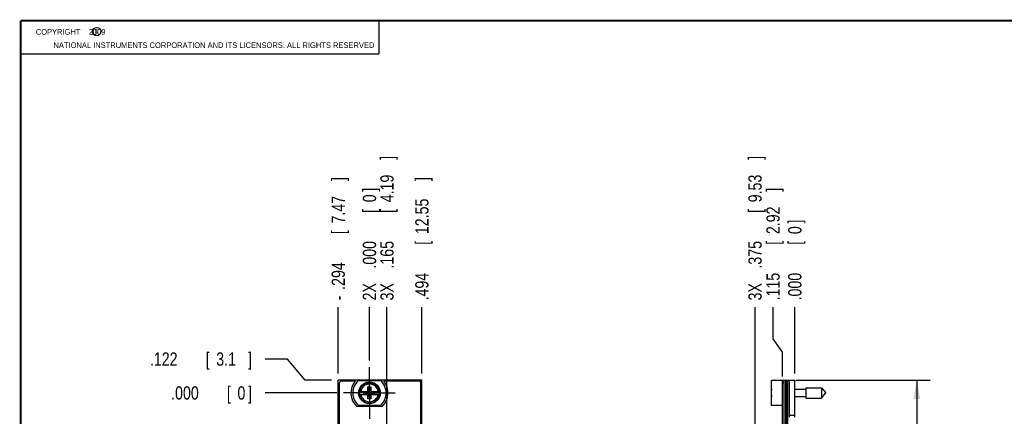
# Model space of a CAD drawing. Header units: inches. Extents: x 0.2 to 16.8, y 0.1 to 10.8.
# Tile 3 of 11: x 0.2 to 9.5, y 7 to 10.8. Entities that reach past the tile are written whole.
import ezdxf

# ---------------------------------------------------------------- set-up
doc = ezdxf.new("R2010")
doc.units = ezdxf.units.IN
doc.header["$LTSCALE"] = 0.935
doc.header["$MEASUREMENT"] = 0
doc.linetypes.add('CENTER', pattern=[0.6, 0.375, -0.075, 0.075, -0.075])
doc.layers.get('0').update_dxf_attribs({"linetype": 'CONTINUOUS'})
doc.layers.add('DEFAULT_1', color=7, linetype='CENTER')
doc.layers.add('DIMENSIONS', color=7, linetype='CONTINUOUS')
doc.styles.get("Standard").update_dxf_attribs({"font": 'txt', "width": 0.8})
doc.dimstyles.new('DIMSTYLE_1', dxfattribs={"dimtxt": 0.125, "dimasz": 0.18, "dimexe": 0.18, "dimexo": 0.0625, "dimgap": 0.09, "dimtad": 0, "dimtih": 1, "dimtoh": 1, "dimdec": 3, "dimzin": 4, "dimdsep": 46, "dimtxsty": 'STANDARD', "dimblk": '_FILLED', "dimblk1": '_FILLED', "dimblk2": '_FILLED', "dimcen": 0.09, "dimadec": 0, "dimazin": 0, "dimtp": 0.001, "dimtm": 0.001, "dimtfac": 1, "dimtdec": 3, "dimtofl": 0, "dimtmove": 0, "dimatfit": 3, "dimldrblk": '_FILLED', "dimfxl": 1, "dimtolj": 1, "dimtzin": 4, "dimarcsym": 0})
doc.dimstyles.new('DIMSTYLE_2', dxfattribs={"dimtxt": 0.125, "dimasz": 0.18, "dimexe": 0.18, "dimexo": 0.0625, "dimgap": 0.09, "dimtad": 0, "dimtih": 1, "dimtoh": 1, "dimdec": 3, "dimzin": 4, "dimdsep": 46, "dimtxsty": 'STANDARD', "dimblk": '_FILLED', "dimblk1": '_FILLED', "dimblk2": '_FILLED', "dimcen": 0.09, "dimadec": 0, "dimazin": 0, "dimtp": 0.001, "dimtm": 0.001, "dimtfac": 1, "dimtdec": 3, "dimtofl": 0, "dimtmove": 0, "dimatfit": 3, "dimldrblk": '_FILLED', "dimfxl": 1, "dimtolj": 1, "dimtzin": 4, "dimarcsym": 0})

# ---------------------------------------------------------------- blocks, each defined once
blk = doc.blocks.new('_FILLED')
at = {"color": 0, "linetype": 'BYBLOCK'}
blk.add_solid([(0, 0), (-1, 0.174), (-1, -0.174)], dxfattribs=at)
blk = doc.blocks.new('*D0')
at = {"layer": 'DIMENSIONS', "color": 2, "linetype": 'CONTINUOUS'}
for p, q in [((7.5537, 7.3724), (8.8209, 7.3724)), ((8.6959, 7.3724), (8.6959, 5.1672)), ((8.6959, 2.3075), (8.6959, 4.9172)), ((7.6077, 2.3075), (8.8209, 2.3075))]:
    blk.add_line(p, q, dxfattribs=at)
at = {"layer": 'DIMENSIONS', "color": 2, "linetype": 'CONTINUOUS', "xscale": 0.18, "yscale": 0.18, "zscale": 0.18}
for p, rotation in [((8.6959, 7.3724), 90), ((8.6959, 2.3075), 270)]:
    blk.add_blockref('_FILLED', p, dxfattribs=dict(at, rotation=rotation))
at = {"layer": 'DIMENSIONS', "color": 2, "linetype": 'CONTINUOUS', "width": 0.8}
for s, p in [('5.065', (7.9834, 4.9797)), ('[', (8.6084, 4.9797)), ('128.65', (8.7084, 4.9797)), (']', (9.3084, 4.9797))]:
    blk.add_text(s, height=0.125, dxfattribs=at).set_placement(p)
blk = doc.blocks.new('*D1')
at = {"layer": 'DIMENSIONS', "color": 2, "linetype": 'CONTINUOUS'}
for p, q in [((7.3401, 7.7607), (7.3401, 8.0599)), ((7.4302, 7.6349), (7.3401, 7.7607)), ((7.4302, 7.4049), (7.4302, 7.6349))]:
    blk.add_line(p, q, dxfattribs=at)
at = {"layer": 'DIMENSIONS', "color": 2, "linetype": 'CONTINUOUS', "width": 0.8}
for s, p in [(']', (7.4026, 9.1474)), ('2.92', (7.4026, 8.7474)), ('[', (7.4026, 8.6474)), ('.115', (7.4026, 8.1224))]:
    blk.add_text(s, height=0.125, rotation=90, dxfattribs=at).set_placement(p)
blk = doc.blocks.new('*D2')
at = {"layer": 'DIMENSIONS', "color": 2, "linetype": 'CONTINUOUS'}
blk.add_line((7.1702, 5.881), (7.1702, 8.0599), dxfattribs=at)
at = {"layer": 'DIMENSIONS', "color": 2, "linetype": 'CONTINUOUS', "width": 0.8}
for s, p in [(']', (7.2327, 9.4474)), ('9.53', (7.2327, 9.0474)), ('[', (7.2327, 8.9474)), ('.375', (7.2327, 8.4224)), ('3X ', (7.2327, 8.1224))]:
    blk.add_text(s, height=0.125, rotation=90, dxfattribs=at).set_placement(p)
blk = doc.blocks.new('*D3')
at = {"layer": 'DIMENSIONS', "color": 2, "linetype": 'CONTINUOUS'}
blk.add_line((7.5452, 7.4349), (7.5452, 8.0599), dxfattribs=at)
at = {"layer": 'DIMENSIONS', "color": 2, "linetype": 'CONTINUOUS', "width": 0.8}
for s, p in [(']', (7.6077, 8.8474)), ('0', (7.6077, 8.7474)), ('[', (7.6077, 8.6474)), ('.000', (7.6077, 8.1224))]:
    blk.add_text(s, height=0.125, rotation=90, dxfattribs=at).set_placement(p)
blk = doc.blocks.new('*D4')
at = {"layer": 'DIMENSIONS', "color": 2, "linetype": 'CONTINUOUS'}
for p, q in [((2.7628, 7.57), (2.5549, 7.57)), ((2.9298, 7.3724), (2.7628, 7.57)), ((3.1799, 7.3724), (2.9298, 7.3724))]:
    blk.add_line(p, q, dxfattribs=at)
at = {"layer": 'DIMENSIONS', "color": 2, "linetype": 'CONTINUOUS', "width": 0.8}
for s, p in [('.122', (1.4674, 7.5075)), ('[', (1.9924, 7.5075)), ('3.1', (2.0924, 7.5075)), (']', (2.3924, 7.5075))]:
    blk.add_text(s, height=0.125, dxfattribs=at).set_placement(p)
blk = doc.blocks.new('*D5')
at = {"layer": 'DIMENSIONS', "color": 2, "linetype": 'CONTINUOUS'}
blk.add_line((3.3814, 5.7185), (2.5549, 5.7185), dxfattribs=at)
at = {"layer": 'DIMENSIONS', "color": 2, "linetype": 'CONTINUOUS', "width": 0.8}
for s, p in [('1.532', (1.1674, 5.656)), ('[', (1.7924, 5.656)), ('38.91', (1.8924, 5.656)), (']', (2.3924, 5.656)), ('-', (1.0674, 5.656))]:
    blk.add_text(s, height=0.125, dxfattribs=at).set_placement(p)
blk = doc.blocks.new('*D6')
at = {"layer": 'DIMENSIONS', "color": 2, "linetype": 'CONTINUOUS'}
blk.add_line((3.3814, 4.3185), (2.5549, 4.3185), dxfattribs=at)
at = {"layer": 'DIMENSIONS', "color": 2, "linetype": 'CONTINUOUS', "width": 0.8}
for s, p in [('2.932', (1.1674, 4.256)), ('[', (1.7924, 4.256)), ('74.47', (1.8924, 4.256)), (']', (2.3924, 4.256)), ('-', (1.0674, 4.256))]:
    blk.add_text(s, height=0.125, dxfattribs=at).set_placement(p)
blk = doc.blocks.new('*D7')
at = {"layer": 'DIMENSIONS', "color": 2, "linetype": 'CONTINUOUS'}
blk.add_line((3.3814, 3.6615), (2.5549, 3.6615), dxfattribs=at)
at = {"layer": 'DIMENSIONS', "color": 2, "linetype": 'CONTINUOUS', "width": 0.8}
for s, p in [('3.589', (1.1674, 3.599)), ('[', (1.7924, 3.599)), ('91.16', (1.8924, 3.599)), (']', (2.3924, 3.599)), ('-', (1.0674, 3.599))]:
    blk.add_text(s, height=0.125, dxfattribs=at).set_placement(p)
blk = doc.blocks.new('*D8')
at = {"layer": 'DIMENSIONS', "color": 2, "linetype": 'CONTINUOUS'}
blk.add_line((3.2399, 2.4295), (2.5549, 2.4295), dxfattribs=at)
at = {"layer": 'DIMENSIONS', "color": 2, "linetype": 'CONTINUOUS', "width": 0.8}
for s, p in [('-', (0.9674, 2.367)), ('4.821', (1.0674, 2.367)), ('[', (1.6924, 2.367)), ('122.45', (1.7924, 2.367)), (']', (2.3924, 2.367))]:
    blk.add_text(s, height=0.125, dxfattribs=at).set_placement(p)
blk = doc.blocks.new('*D9')
at = {"layer": 'DIMENSIONS', "color": 2, "linetype": 'CONTINUOUS'}
blk.add_line((3.2304, 7.2504), (2.5549, 7.2504), dxfattribs=at)
at = {"layer": 'DIMENSIONS', "color": 2, "linetype": 'CONTINUOUS', "width": 0.8}
for s, p in [('.000', (1.6674, 7.1879)), ('[', (2.1924, 7.1879)), ('0', (2.2924, 7.1879)), (']', (2.3924, 7.1879))]:
    blk.add_text(s, height=0.125, dxfattribs=at).set_placement(p)
blk = doc.blocks.new('*D10')
at = {"layer": 'DIMENSIONS', "color": 2, "linetype": 'CONTINUOUS'}
blk.add_line((3.7014, 6.0385), (3.7014, 8.0599), dxfattribs=at)
at = {"layer": 'DIMENSIONS', "color": 2, "linetype": 'CONTINUOUS', "width": 0.8}
for s, p in [(']', (3.7639, 9.4474)), ('4.19', (3.7639, 9.0474)), ('[', (3.7639, 8.9474)), ('.165', (3.7639, 8.4224)), ('3X ', (3.7639, 8.1224))]:
    blk.add_text(s, height=0.125, rotation=90, dxfattribs=at).set_placement(p)
blk = doc.blocks.new('*D11')
at = {"layer": 'DIMENSIONS', "color": 2, "linetype": 'CONTINUOUS'}
blk.add_line((4.0304, 7.4349), (4.0304, 8.0599), dxfattribs=at)
at = {"layer": 'DIMENSIONS', "color": 2, "linetype": 'CONTINUOUS', "width": 0.8}
for s, p in [(']', (4.0929, 9.2474)), ('12.55', (4.0929, 8.7474)), ('[', (4.0929, 8.6474)), ('.494', (4.0929, 8.1224))]:
    blk.add_text(s, height=0.125, rotation=90, dxfattribs=at).set_placement(p)
blk = doc.blocks.new('*D12')
at = {"layer": 'DIMENSIONS', "color": 2, "linetype": 'CONTINUOUS'}
blk.add_line((3.2424, 7.4349), (3.2424, 8.0599), dxfattribs=at)
at = {"layer": 'DIMENSIONS', "color": 2, "linetype": 'CONTINUOUS', "width": 0.8}
for s, p in [(']', (3.3049, 9.2474)), ('7.47', (3.3049, 8.8474)), ('[', (3.3049, 8.7474)), ('.294', (3.3049, 8.2224)), ('-', (3.3049, 8.1224))]:
    blk.add_text(s, height=0.125, rotation=90, dxfattribs=at).set_placement(p)
blk = doc.blocks.new('*D13')
at = {"layer": 'DIMENSIONS', "color": 2, "linetype": 'CONTINUOUS'}
blk.add_line((3.5364, 7.5564), (3.5364, 8.0599), dxfattribs=at)
at = {"layer": 'DIMENSIONS', "color": 2, "linetype": 'CONTINUOUS', "width": 0.8}
for s, p in [(']', (3.5989, 9.1474)), ('0', (3.5989, 9.0474)), ('[', (3.5989, 8.9474)), ('.000', (3.5989, 8.4224)), ('2X ', (3.5989, 8.1224))]:
    blk.add_text(s, height=0.125, rotation=90, dxfattribs=at).set_placement(p)

msp = doc.modelspace()

# ---------------------------------------------------------------- linework, layer by layer
at = {"color": 2, "linetype": 'CONTINUOUS'}
for p, q in [((0.25, 10.7586), (3.625, 10.7586)), ((0.25, 10.7586), (0.25, 10.4456)), ((3.625, 10.7586), (3.625, 10.4456)), ((0.25, 10.4456), (3.625, 10.4456))]:
    msp.add_line(p, q, dxfattribs=at)
at = {"color": 7, "linetype": 'CONTINUOUS'}
for p, q in [((3.2424, 2.2345), (3.2424, 7.3724)), ((4.0304, 7.3724), (3.2424, 7.3724)), ((3.2524, 7.3424), (3.2524, 3.2724)), ((3.4019, 7.3624), (3.2724, 7.3624)), ((3.4326, 7.3689), (3.6401, 7.3689)), ((4.0004, 7.3624), (3.6708, 7.3624)), ((4.0204, 3.2724), (4.0204, 7.3424)), ((4.0304, 2.2345), (4.0304, 7.3724)), ((7.3252, 7.1319), (7.3252, 7.3689)), ((7.4452, 7.3689), (7.3252, 7.3689)), ((7.4302, 3.2524), (7.4302, 7.3624)), ((7.4452, 7.3624), (7.4302, 7.3624)), ((7.4452, 7.3424), (7.4302, 7.3424)), ((7.4452, 2.9294), (7.4452, 7.3724)), ((7.4452, 7.3724), (7.5452, 7.3724)), ((7.4572, 7.3724), (7.4572, 2.9294)), ((7.4632, 7.3724), (7.4632, 2.9294)), ((7.4752, 7.3724), (7.4752, 2.9294)), ((7.4912, 7.3724), (7.4912, 7.0224)), ((7.5452, 7.0224), (7.5452, 7.3724)), ((3.4417, 7.2642), (3.5247, 7.2642)), ((3.4879, 7.2387), (3.4879, 7.2622)), ((3.4879, 7.2387), (3.5849, 7.2622)), ((3.5247, 7.2622), (3.4879, 7.2622)), ((3.4879, 7.2622), (3.5849, 7.2387)), ((3.4879, 7.2387), (3.5247, 7.2387)), ((3.5226, 7.1934), (3.5502, 7.3075)), ((3.5226, 7.2642), (3.5226, 7.3075)), ((3.5502, 7.1934), (3.5226, 7.3075)), ((3.5226, 7.3075), (3.5502, 7.3075)), ((3.5247, 7.2642), (3.5247, 7.2622)), ((3.5247, 7.2387), (3.5481, 7.2622)), ((3.5481, 7.2387), (3.5247, 7.2622)), ((3.5247, 7.2367), (3.5247, 7.2387)), ((3.5481, 7.2642), (3.5481, 7.2622)), ((3.5481, 7.2642), (3.631, 7.2642)), ((3.5849, 7.2622), (3.5481, 7.2622)), ((3.5481, 7.2367), (3.5481, 7.2387)), ((3.5481, 7.2387), (3.5849, 7.2387)), ((3.5502, 7.3075), (3.5502, 7.2642)), ((3.5849, 7.2387), (3.5849, 7.2622)), ((7.3252, 7.2642), (7.3232, 7.2642)), ((7.5452, 7.2855), (7.6489, 7.2855)), ((7.6489, 7.2997), (7.6489, 7.2012)), ((7.6489, 7.2997), (7.797, 7.2997)), ((7.797, 7.2997), (7.797, 7.2012)), ((7.797, 7.2997), (7.8383, 7.2504)), ((7.797, 7.2012), (7.8383, 7.2504)), ((3.4417, 7.2367), (3.5247, 7.2367)), ((3.5226, 7.1934), (3.5226, 7.2367)), ((3.5502, 7.1934), (3.5226, 7.1934)), ((3.5481, 7.2367), (3.631, 7.2367)), ((3.5502, 7.2367), (3.5502, 7.1934)), ((7.3232, 7.2367), (7.3252, 7.2367)), ((7.5452, 7.2154), (7.6489, 7.2154)), ((7.6489, 7.2012), (7.797, 7.2012)), ((3.6546, 7.1214), (3.4181, 7.1214)), ((3.6401, 7.1319), (3.4326, 7.1319)), ((7.4302, 7.1319), (7.3252, 7.1319)), ((7.5452, 7.0379), (7.4912, 7.0379))]:
    msp.add_line(p, q, dxfattribs=at)
at = {"color": 9, "linetype": 'CONTINUOUS'}
msp.add_line((4.0184, 7.3724), (4.0184, 7.3499), dxfattribs=at)
at = {"color": 7, "linetype": 'CONTINUOUS', "const_width": 0.02}
for points in [[(0.25, 10.7586), (0.25, 0.2586)], [(16.75, 10.7586), (0.25, 10.7586)]]:
    msp.add_lwpolyline(points, dxfattribs=at)
at = {"color": 2, "linetype": 'CONTINUOUS'}
msp.add_circle((0.9659, 10.6562), 0.0403, dxfattribs=at)
at = {"color": 7, "linetype": 'CONTINUOUS'}
for radius in [0.1025, 0.098]:
    msp.add_circle((3.5364, 7.2504), radius, dxfattribs=at)
for centre, radius, start, end in [((3.2724, 7.3424), 0.02, 90, 180), ((3.5364, 7.2504), 0.175, 140.20818, 227.4886), ((3.5364, 7.2504), 0.1575, 131.20295, 228.79705), ((3.5364, 7.2504), 0.1575, 311.20295, 48.79705), ((3.5364, 7.2504), 0.175, 312.5114, 39.79182), ((4.0004, 7.3424), 0.02, 0, 90), ((3.5364, 7.2504), 0.0956, 171.71661, 188.28339), ((3.5364, 7.2504), 0.0956, 351.71661, 8.28339), ((7.6356, 7.2504), 0.3127, 172.94319, 177.47432), ((7.6356, 7.2504), 0.3127, 182.52568, 187.0613)]:
    msp.add_arc(centre, radius, start, end, dxfattribs=at)
at = {"color": 9, "linetype": 'CONTINUOUS'}
for radius, start, end in [(0.0947, 8.36374, 171.63626), (0.0832, 9.53359, 170.46641), (0.0947, 188.36374, 351.63626), (0.0832, 189.53359, 350.46641)]:
    msp.add_arc((3.5364, 7.2504), radius, start, end, dxfattribs=at)
at = {"layer": 'DEFAULT_1', "color": 7, "linetype": 'CENTER'}
for q in [(3.5364, 7.4939), (3.2929, 7.2504), (3.5364, 7.0069), (3.7799, 7.2504)]:
    msp.add_line((3.5364, 7.2504), q, dxfattribs=at)

# ---------------------------------------------------------------- texts
at = {"color": 2, "linetype": 'CONTINUOUS', "width": 0.8}
for s, p in [('c', (0.946, 10.6363)), ('NATIONAL INSTRUMENTS CORPORATION AND ITS LICENSORS. ALL RIGHTS RESERVED', (0.5583, 10.5016))]:
    msp.add_text(s, height=0.053, dxfattribs=at).set_placement(p)
at = {"color": 2, "linetype": 'CONTINUOUS', "insert": (0.3125, 10.6805), "char_height": 0.053, "width": 0.8904, "attachment_point": 1}
msp.add_mtext('    COPYRIGHT    2009', dxfattribs=at)

# ---------------------------------------------------------------- dimensions: what is measured, and where the dimension line sits
at = {"layer": 'DIMENSIONS', "color": 2, "linetype": 'CONTINUOUS'}
for feature_location, offset, dtype, origin, text, picture, middle in [((3.7014, 6.0385), (0, 2.0215), 1, (3.5364, 7.4939), '3X <>', '*D10', (3.7014, 8.8349)), ((7.1702, 5.881), (0, 2.179), 1, (7.5452, 7.3724), '3X <>', '*D2', (7.1702, 8.8349)), ((3.2424, 7.4349), (0, 0.625), 1, (3.5364, 7.4939), '-<>', '*D12', (3.2424, 8.7349)), ((3.5363751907, 7.5564488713), (0, 0.5035), 1, (3.5363751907, 7.4939488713), '2X <>', '*D13', (3.5363751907, 8.6849488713)), ((3.2399, 2.4295), (-0.685, 0), 0, (3.2929, 7.2504), '-<>', '*D8', (1.7299, 2.4295)), ((3.3814, 5.7185), (-0.8265, 0), 0, (3.2929, 7.2504), '-<>', '*D5', (1.7799, 5.7185)), ((3.3814, 4.3185), (-0.8265, 0), 0, (3.2929, 7.2504), '-<>', '*D6', (1.7799, 4.3185)), ((3.3814, 3.6615), (-0.8265, 0), 0, (3.2929, 7.2504), '-<>', '*D7', (1.7799, 3.6615))]:
    dim = msp.add_ordinate_dim(feature_location=feature_location, offset=offset, dtype=dtype, origin=origin, text=text, dimstyle='DIMSTYLE_2', dxfattribs=at)
    dim.commit()
    dim.dimension.update_dxf_attribs({"geometry": picture, "text_midpoint": middle})
for feature_location, offset, dtype, origin, picture, middle in [((4.0304, 7.4349), (0, 0.625), 1, (3.5364, 7.4939), '*D11', (4.0304, 8.7349)), ((7.4302464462, 7.4049488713), (-0.0901767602, 0.655), 0, (7.5452464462, 7.3724488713), '*D1', (7.340069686, 8.6849488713)), ((7.5452464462, 7.4349488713), (0, 0.625), 1, (7.5452464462, 7.3724488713), '*D3', (7.5452464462, 8.5349488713)), ((3.1799, 7.3724), (-0.625, 0.1976), 0, (3.2929, 7.2504), '*D4', (1.9799, 7.57)), ((3.2303751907, 7.2504488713), (-0.6755, 0), 0, (3.2928751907, 7.2504488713), '*D9', (2.0798751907, 7.2504488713))]:
    dim = msp.add_ordinate_dim(feature_location=feature_location, offset=offset, dtype=dtype, origin=origin, dimstyle='DIMSTYLE_2', dxfattribs=at)
    dim.commit()
    dim.dimension.update_dxf_attribs({"geometry": picture, "text_midpoint": middle})
dim = msp.add_linear_dim(base=(8.6959, 7.3724), p1=(7.6077, 2.3075), p2=(7.5537, 7.3724), angle=90, dimstyle='DIMSTYLE_1', dxfattribs=at)
dim.commit()
dim.dimension.update_dxf_attribs({"geometry": '*D0', "text_midpoint": (8.6959, 5.0422), "dimtype": 160})

doc.saveas('drawing.dxf')
